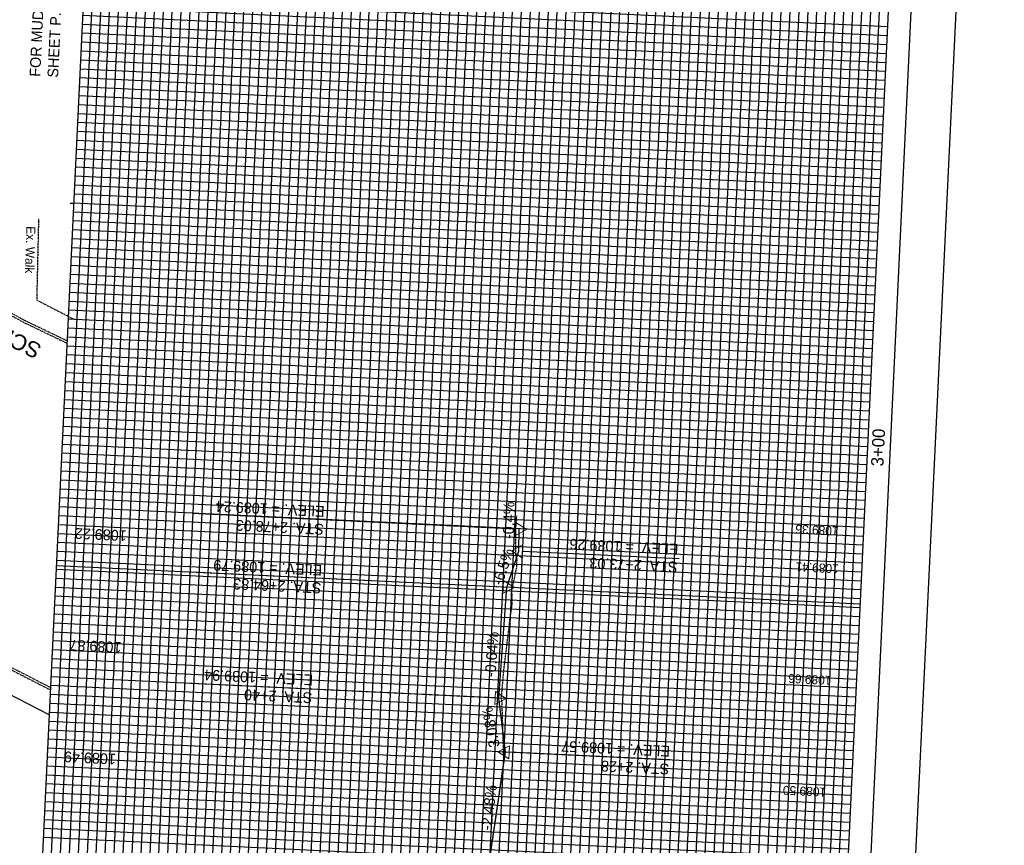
# Model space of a CAD drawing. Header units: feet. Extents: x 2247587 to 2248059, y 438959 to 439683.
# Tile 6 of 8: x 2247839 to 2248059, y 439248 to 439432. Entities that reach past the tile are written whole.
import ezdxf

# ---------------------------------------------------------------- set-up
doc = ezdxf.new("R2010")
doc.units = ezdxf.units.FT
doc.header["$MEASUREMENT"] = 0
for name, pattern in [('OhDOT_USTN1', [0.055, 0.014, -0.041]), ('OhDOT_USTN2', [0.11, 0.069, -0.041]), ('OhDOT_USTN5', [0.11, 0.055, -0.055])]:
    doc.linetypes.add(name, pattern=pattern)
for name, color, linetype in [('BD_X_Building', 231, 'Continuous'), ('DV_X_Property_Line', 7, 'Continuous'), ('GE_P_CL_Text', 7, 'Continuous'), ('GE_X_Cells', 2, 'Continuous'), ('PF_P_Grade_Line', 7, 'Continuous'), ('PF_P_Text', 7, 'Continuous'), ('PF_X_Ground_Line', 3, 'OhDOT_USTN2'), ('PV_X_Curb', 120, 'OhDOT_USTN1'), ('PV_X_Driveway', 7, 'OhDOT_USTN5'), ('PV_X_Parking_Lot', 7, 'OhDOT_USTN5'), ('PV_X_Text', 7, 'Continuous'), ('PV_X_Walk', 120, 'OhDOT_USTN5'), ('SH_Border', 7, 'Continuous'), ('SH_Data', 7, 'Continuous')]:
    doc.layers.add(name, color=color, linetype=linetype)
doc.layers.add('SH_Major_Grid_Line', color=254, linetype='Continuous', transparency=0.3)
doc.layers.add('SH_Minor_Grid_Line', color=252, linetype='Continuous', transparency=0.5)
doc.styles.add('OHDOTSymbols', font='arial.ttf')
doc.styles.add('Slanted-Normal', font='font31.shx', dxfattribs={"height": 0.14})
doc.styles.add('Straight-Normal', font='font30.shx', dxfattribs={"height": 0.14})

# ---------------------------------------------------------------- blocks, each defined once
blk = doc.blocks.new('PI')
at = {"layer": 'GE_X_Cells', "color": 2, "linetype": 'Continuous', "lineweight": 0, "flags": 128}
blk.add_lwpolyline([(-0.073, -0.042), (0.073, -0.042), (0, 0.084), (-0.073, -0.042)], dxfattribs=at)

msp = doc.modelspace()

# ---------------------------------------------------------------- linework, layer by layer
at = {"layer": 'BD_X_Building', "elevation": 2171.273}
msp.add_lwpolyline([(2247849.897, 439391.402), (2247850.667, 439391.385)], dxfattribs=at)
at = {"layer": 'DV_X_Property_Line'}
msp.add_line((2247845.209, 439277.009, 1083.62), (2247751.322, 439325.324, 1083.62), dxfattribs=at)
at = {"layer": 'PF_P_Grade_Line', "color": 7, "linetype": 'Continuous', "lineweight": -3}
msp.add_line((2247945.746, 439280.775), (2247947.565, 439305.546), dxfattribs=at)
at = {"layer": 'PF_P_Grade_Line', "color": 7, "linetype": 'Continuous', "lineweight": -3, "flags": 128}
for points in [[(2247947.565, 439305.546), (2247950.233, 439313.598), (2247950.338, 439318.529)], [(2247935.859, 439191.144), (2247937.89, 439216.076), (2247937.89, 439216.076), (2247942.42, 439235.882), (2247947.239, 439268.69)]]:
    msp.add_lwpolyline(points, dxfattribs=at)
at = {"layer": 'PF_P_Text'}
for p, q in [((2247949.495, 439318.57), (2247877.155, 439322.022)), ((2247986.05, 439311.888), (2247951.075, 439313.557)), ((2247946.722, 439305.587), (2247876.944, 439308.917)), ((2247944.904, 439280.816), (2247875.622, 439284.122)), ((2247984.005, 439266.935), (2247948.081, 439268.649))]:
    msp.add_line(p, q, dxfattribs=at)
msp.add_lwpolyline([(2247947.239, 439268.69), (2247945.746, 439280.775)], dxfattribs=at)
at = {"layer": 'PF_X_Ground_Line', "color": 3, "linetype": 'OhDOT_USTN2', "lineweight": -3, "flags": 128}
msp.add_lwpolyline([(2247929.799, 439041.263), (2247929.369, 439061.891), (2247931.746, 439079.994), (2247932.042, 439081.26), (2247932.431, 439083.746), (2247932.602, 439087.521), (2247932.874, 439091.173), (2247932.914, 439091.686), (2247932.958, 439092.199), (2247932.995, 439092.594), (2247933.072, 439092.708), (2247933.131, 439092.8), (2247933.108, 439093.221), (2247933.079, 439093.737), (2247933.05, 439094.253), (2247933.05, 439094.258), (2247932.561, 439095.511), (2247931.907, 439096.3), (2247931.856, 439096.342), (2247932.438, 439097.359), (2247932.845, 439098.058), (2247933.311, 439098.573), (2247933.001, 439100.408), (2247932.992, 439100.459), (2247932.987, 439100.895), (2247933.392, 439101.892), (2247933.131, 439103.479), (2247932.8, 439105.645), (2247932.932, 439106.565), (2247933.386, 439109.619), (2247933.505, 439110.392), (2247932.576, 439112.57), (2247932.556, 439112.735), (2247932.168, 439115.83), (2247931.776, 439118.925), (2247931.379, 439122.021), (2247931.055, 439124.52), (2247931.067, 439125.112), (2247931.113, 439128.186), (2247931.156, 439131.642), (2247931.222, 439135.305), (2247934.613, 439153.06), (2247935.447, 439163.305), (2247935.306, 439183.708), (2247935.227, 439185.565), (2247935.412, 439186.548), (2247936.171, 439203.551), (2247936.725, 439211.845), (2247936.84, 439213.369), (2247936.943, 439214.172), (2247942.683, 439237.277), (2247943.098, 439239.265), (2247943.276, 439241.735), (2247943.281, 439241.762), (2247943.332, 439242.055), (2247945.958, 439259.812), (2247945.93, 439259.971), (2247946.668, 439265.077), (2247946.896, 439266.305), (2247946.527, 439278.173), (2247946.433, 439280.415), (2247946.308, 439280.463), (2247946.847, 439286.692), (2247948.278, 439298.578), (2247948.642, 439301.038), (2247948.706, 439301.524), (2247948.751, 439302.012), (2247948.768, 439302.313), (2247948.766, 439302.5), (2247948.744, 439302.991), (2247948.742, 439303.009), (2247948.736, 439303.481), (2247948.714, 439303.971), (2247948.675, 439304.463), (2247948.64, 439304.799), (2247948.679, 439304.952), (2247948.792, 439305.436), (2247949.148, 439307.065), (2247949.489, 439308.694), (2247949.746, 439309.982), (2247949.764, 439310.327), (2247949.836, 439311.831), (2247949.792, 439311.972), (2247949.534, 439312.784), (2247949.539, 439313.63), (2247949.539, 439315.275), (2247949.531, 439316.922), (2247949.53, 439317.083), (2247949.556, 439318.566), (2247949.56, 439318.779), (2247949.778, 439321.587)], dxfattribs=at)
at = {"layer": 'PV_X_Curb'}
for points, elevation in [([(2247786.536, 439369.895), (2247794.528, 439366.046), (2247804.247, 439383.321), (2247813.187, 439379.198), (2247822.091, 439374.472), (2247830.866, 439370.054), (2247839.703, 439365.225), (2247848.622, 439360.941), (2247849.2, 439360.643)], 1088.945), ([(2247780.508, 439338.683), (2247771.41, 439320.211), (2247780.629, 439315.954), (2247807.545, 439302.073), (2247843.061, 439283.833), (2247845.477, 439282.627)], 1089.07)]:
    msp.add_lwpolyline(points, dxfattribs=dict(at, elevation=elevation))
at = {"layer": 'PV_X_Driveway', "elevation": 1088.945}
msp.add_lwpolyline([(2247786.319, 439369.444), (2247794.734, 439365.392), (2247804.456, 439382.674), (2247812.964, 439378.75), (2247821.861, 439374.027), (2247830.634, 439369.611), (2247839.474, 439364.78), (2247848.399, 439360.493), (2247849.174, 439360.094)], dxfattribs=at)
at = {"layer": 'PV_X_Parking_Lot', "elevation": 1089.07}
msp.add_lwpolyline([(2247780.957, 439338.462), (2247772.085, 439320.45), (2247780.848, 439316.404), (2247807.774, 439302.517), (2247843.287, 439284.28), (2247845.503, 439283.173)], dxfattribs=at)
at = {"layer": 'PV_X_Walk', "elevation": 1089.052}
msp.add_lwpolyline([(2247842.82, 439387.9), (2247842.404, 439369.766), (2247850.938, 439365.348)], dxfattribs=at)
at = {"layer": 'SH_Border'}
for p, q in [((2248058.795, 439661.819), (2248026.381, 438982.592)), ((2248048.33, 439652.307), (2248016.869, 438993.058))]:
    msp.add_line(p, q, dxfattribs=at)
at = {"layer": 'SH_Data', "color": 7, "linetype": 'Continuous'}
for p, q in [((2247856.105, 439505.336), (2247833.223, 439025.849)), ((2248013.019, 439017.269), (2248035.901, 439496.756))]:
    msp.add_line(p, q, dxfattribs=at)
at = {"layer": 'SH_Major_Grid_Line', "color": 254, "linetype": 'Continuous'}
for p, q in [((2247853.201, 439024.895), (2247876.083, 439504.383)), ((2247873.178, 439023.942), (2247896.06, 439503.43)), ((2247893.155, 439022.989), (2247916.037, 439502.476)), ((2247913.133, 439022.035), (2247936.015, 439501.523)), ((2247933.11, 439021.082), (2247955.992, 439500.57)), ((2247953.087, 439020.129), (2247975.969, 439499.616)), ((2247973.064, 439019.175), (2247995.945, 439498.63)), ((2247993.042, 439018.222), (2248015.924, 439497.71)), ((2248032.086, 439416.814), (2247852.29, 439425.394)), ((2248031.133, 439396.837), (2247851.337, 439405.417)), ((2248030.179, 439376.859), (2247850.384, 439385.44)), ((2248029.226, 439356.882), (2247849.43, 439365.462)), ((2248028.272, 439336.905), (2247848.477, 439345.485)), ((2248027.319, 439316.928), (2247847.524, 439325.508)), ((2248026.596, 439301.775), (2247846.801, 439310.355)), ((2248026.366, 439296.95), (2247846.57, 439305.53)), ((2248025.412, 439276.973), (2247845.617, 439285.553)), ((2248024.459, 439256.996), (2247844.664, 439265.576))]:
    msp.add_line(p, q, dxfattribs=at)
at = {"layer": 'SH_Minor_Grid_Line', "color": 252, "linetype": 'Continuous'}
for p, q in [((2247835.221, 439025.753), (2247858.103, 439505.241)), ((2247837.219, 439025.658), (2247860.101, 439505.146)), ((2247839.217, 439025.563), (2247862.099, 439505.05)), ((2247841.214, 439025.467), (2247864.096, 439504.955)), ((2247843.212, 439025.372), (2247866.094, 439504.86)), ((2247845.21, 439025.277), (2247868.092, 439504.764)), ((2247847.208, 439025.181), (2247870.09, 439504.669)), ((2247849.205, 439025.086), (2247872.087, 439504.574)), ((2247851.203, 439024.991), (2247874.085, 439504.478)), ((2247855.198, 439024.8), (2247878.08, 439504.288)), ((2247857.196, 439024.705), (2247880.078, 439504.192)), ((2247859.194, 439024.609), (2247882.076, 439504.097)), ((2247861.192, 439024.514), (2247884.074, 439504.002)), ((2247863.189, 439024.419), (2247886.071, 439503.906)), ((2247865.187, 439024.323), (2247888.069, 439503.811)), ((2247867.185, 439024.228), (2247890.067, 439503.716)), ((2247869.183, 439024.133), (2247892.065, 439503.62)), ((2247871.18, 439024.037), (2247894.062, 439503.525)), ((2247875.176, 439023.847), (2247898.058, 439503.334)), ((2247877.173, 439023.751), (2247900.055, 439503.239)), ((2247879.171, 439023.656), (2247902.053, 439503.144)), ((2247881.169, 439023.561), (2247904.051, 439503.048)), ((2247883.167, 439023.465), (2247906.049, 439502.953)), ((2247885.164, 439023.37), (2247908.046, 439502.858)), ((2247887.162, 439023.275), (2247910.044, 439502.762)), ((2247889.16, 439023.179), (2247912.042, 439502.667)), ((2247891.158, 439023.084), (2247914.04, 439502.572)), ((2247895.153, 439022.893), (2247918.035, 439502.381)), ((2247897.151, 439022.798), (2247920.033, 439502.286)), ((2247899.148, 439022.703), (2247922.03, 439502.19)), ((2247901.146, 439022.607), (2247924.028, 439502.095)), ((2247903.144, 439022.512), (2247926.026, 439502)), ((2247905.142, 439022.417), (2247928.024, 439501.904)), ((2247907.139, 439022.321), (2247930.021, 439501.809)), ((2247909.137, 439022.226), (2247932.019, 439501.714)), ((2247911.135, 439022.131), (2247934.017, 439501.618)), ((2247915.13, 439021.94), (2247938.012, 439501.428)), ((2247917.128, 439021.845), (2247940.01, 439501.332)), ((2247919.126, 439021.749), (2247942.008, 439501.237)), ((2247921.123, 439021.654), (2247944.005, 439501.142)), ((2247923.121, 439021.559), (2247946.003, 439501.046)), ((2247925.119, 439021.463), (2247948.001, 439500.951)), ((2247927.117, 439021.368), (2247949.999, 439500.856)), ((2247929.114, 439021.273), (2247951.996, 439500.76)), ((2247931.112, 439021.177), (2247953.994, 439500.665)), ((2247935.108, 439020.987), (2247957.989, 439500.474)), ((2247937.105, 439020.891), (2247959.987, 439500.379)), ((2247939.103, 439020.796), (2247961.985, 439500.284)), ((2247941.101, 439020.701), (2247963.983, 439500.188)), ((2247943.098, 439020.605), (2247965.98, 439500.093)), ((2247945.096, 439020.51), (2247967.978, 439499.998)), ((2247947.094, 439020.415), (2247969.976, 439499.902)), ((2247949.092, 439020.319), (2247971.974, 439499.807)), ((2247951.089, 439020.224), (2247973.971, 439499.712)), ((2247955.085, 439020.033), (2247977.967, 439499.521)), ((2247957.083, 439019.938), (2247979.964, 439499.426)), ((2247959.08, 439019.843), (2247981.962, 439499.33)), ((2247961.078, 439019.747), (2247983.96, 439499.235)), ((2247963.076, 439019.652), (2247985.958, 439499.14)), ((2247965.073, 439019.557), (2247987.954, 439499.011)), ((2247967.071, 439019.461), (2247989.952, 439498.916)), ((2247969.069, 439019.366), (2247991.949, 439498.82)), ((2247971.067, 439019.271), (2247993.947, 439498.725)), ((2247975.062, 439019.08), (2247997.942, 439498.534)), ((2247977.06, 439018.985), (2247999.94, 439498.439)), ((2247979.058, 439018.889), (2248001.938, 439498.344)), ((2247981.055, 439018.794), (2248003.936, 439498.248)), ((2247983.053, 439018.699), (2248005.933, 439498.153)), ((2247985.051, 439018.603), (2248007.931, 439498.058)), ((2247987.048, 439018.508), (2248009.929, 439497.962)), ((2247989.046, 439018.413), (2248011.927, 439497.867)), ((2247991.044, 439018.317), (2248013.924, 439497.772)), ((2247995.039, 439018.127), (2248017.921, 439497.614)), ((2247997.037, 439018.031), (2248019.919, 439497.519)), ((2247999.035, 439017.936), (2248021.917, 439497.424)), ((2248001.033, 439017.841), (2248023.914, 439497.328)), ((2248003.03, 439017.745), (2248025.912, 439497.233)), ((2248005.028, 439017.65), (2248027.91, 439497.138)), ((2248007.026, 439017.555), (2248029.908, 439497.042)), ((2248009.023, 439017.459), (2248031.905, 439496.947)), ((2248011.021, 439017.364), (2248033.903, 439496.852)), ((2248032.753, 439430.798), (2247852.958, 439439.378)), ((2248032.658, 439428.8), (2247852.862, 439437.38)), ((2248032.563, 439426.803), (2247852.767, 439435.383)), ((2248032.467, 439424.805), (2247852.672, 439433.385)), ((2248032.372, 439422.807), (2247852.576, 439431.387)), ((2248032.277, 439420.809), (2247852.481, 439429.39)), ((2248032.181, 439418.812), (2247852.386, 439427.392)), ((2248031.991, 439414.816), (2247852.195, 439423.396)), ((2248031.895, 439412.818), (2247852.1, 439421.399)), ((2248031.8, 439410.821), (2247852.004, 439419.401)), ((2248031.705, 439408.823), (2247851.909, 439417.403)), ((2248031.609, 439406.825), (2247851.814, 439415.405)), ((2248031.514, 439404.828), (2247851.718, 439413.408)), ((2248031.419, 439402.83), (2247851.623, 439411.41)), ((2248031.323, 439400.832), (2247851.528, 439409.412)), ((2248031.228, 439398.834), (2247851.432, 439407.415)), ((2248031.037, 439394.839), (2247851.242, 439403.419)), ((2248030.942, 439392.841), (2247851.146, 439401.421)), ((2248030.846, 439390.843), (2247851.051, 439399.424)), ((2248030.751, 439388.846), (2247850.956, 439397.426)), ((2248030.656, 439386.848), (2247850.86, 439395.428)), ((2248030.56, 439384.85), (2247850.765, 439393.43)), ((2248030.465, 439382.853), (2247850.67, 439391.433)), ((2248030.37, 439380.855), (2247850.574, 439389.435)), ((2248030.274, 439378.857), (2247850.479, 439387.437)), ((2248029.988, 439372.864), (2247850.193, 439381.444)), ((2248030.084, 439374.862), (2247850.288, 439383.442)), ((2248029.893, 439370.866), (2247850.098, 439379.446)), ((2248029.798, 439368.868), (2247850.002, 439377.449)), ((2248029.702, 439366.871), (2247849.907, 439375.451)), ((2248029.607, 439364.873), (2247849.812, 439373.453)), ((2248029.512, 439362.875), (2247849.716, 439371.455)), ((2248029.416, 439360.878), (2247849.621, 439369.458)), ((2248029.321, 439358.88), (2247849.526, 439367.46)), ((2248029.13, 439354.884), (2247849.335, 439363.465)), ((2248028.94, 439350.889), (2247849.144, 439359.469)), ((2248029.035, 439352.887), (2247849.24, 439361.467)), ((2248028.844, 439348.891), (2247849.049, 439357.471)), ((2248028.749, 439346.893), (2247848.954, 439355.474)), ((2248028.654, 439344.896), (2247848.858, 439353.476)), ((2248028.558, 439342.898), (2247848.763, 439351.478)), ((2248028.463, 439340.9), (2247848.668, 439349.48)), ((2248028.368, 439338.903), (2247848.572, 439347.483)), ((2248028.177, 439334.907), (2247848.382, 439343.487)), ((2248028.082, 439332.909), (2247848.286, 439341.49)), ((2248027.891, 439328.914), (2247848.096, 439337.494)), ((2248027.986, 439330.912), (2247848.191, 439339.492)), ((2248027.796, 439326.916), (2247848, 439335.496)), ((2248027.7, 439324.919), (2247847.905, 439333.499)), ((2248027.605, 439322.921), (2247847.81, 439331.501)), ((2248027.51, 439320.923), (2247847.714, 439329.503)), ((2248027.414, 439318.925), (2247847.619, 439327.505)), ((2248027.224, 439314.93), (2247847.428, 439323.51)), ((2248027.128, 439312.932), (2247847.333, 439321.512)), ((2248026.938, 439308.937), (2247847.142, 439317.517)), ((2248027.033, 439310.934), (2247847.238, 439319.515)), ((2248026.842, 439306.939), (2247847.047, 439315.519)), ((2248026.747, 439304.941), (2247846.952, 439313.521)), ((2248026.652, 439302.944), (2247846.856, 439311.524)), ((2248026.556, 439300.946), (2247846.761, 439309.526)), ((2248026.461, 439298.948), (2247846.666, 439307.528)), ((2248026.27, 439294.953), (2247846.475, 439303.533)), ((2248026.175, 439292.955), (2247846.38, 439301.535)), ((2248026.08, 439290.957), (2247846.284, 439299.537)), ((2248025.889, 439286.962), (2247846.094, 439295.542)), ((2248025.984, 439288.959), (2247846.189, 439297.54)), ((2248025.794, 439284.964), (2247845.998, 439293.544)), ((2248025.698, 439282.966), (2247845.903, 439291.546)), ((2248025.603, 439280.969), (2247845.808, 439289.549)), ((2248025.508, 439278.971), (2247845.712, 439287.551)), ((2248025.317, 439274.975), (2247845.522, 439283.555)), ((2248025.222, 439272.978), (2247845.426, 439281.558)), ((2248025.126, 439270.98), (2247845.331, 439279.56)), ((2248025.031, 439268.982), (2247845.236, 439277.562)), ((2248024.84, 439264.987), (2247845.045, 439273.567)), ((2248024.936, 439266.984), (2247845.14, 439275.565)), ((2248024.745, 439262.989), (2247844.95, 439271.569)), ((2248024.65, 439260.991), (2247844.854, 439269.571)), ((2248024.554, 439258.994), (2247844.759, 439267.574)), ((2248024.364, 439254.998), (2247844.568, 439263.578)), ((2248024.268, 439253), (2247844.473, 439261.58)), ((2248024.173, 439251.003), (2247844.378, 439259.583)), ((2248024.078, 439249.005), (2247844.282, 439257.585)), ((2248023.982, 439247.007), (2247844.187, 439255.587)), ((2248023.792, 439243.012), (2247843.996, 439251.592)), ((2248023.887, 439245.009), (2247844.092, 439253.59)), ((2248023.696, 439241.014), (2247843.901, 439249.594))]:
    msp.add_line(p, q, dxfattribs=at)

# ---------------------------------------------------------------- block references
at = {"layer": 'PF_P_Text', "xscale": 20, "yscale": 20, "zscale": 20}
for p, rotation in [((2247950.338, 439318.529), 267.2678230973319), ((2247950.233, 439313.598), 87.26782309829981), ((2247947.565, 439305.546), 267.2678230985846), ((2247945.746, 439280.775), 267.2678230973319), ((2247947.239, 439268.69), 87.26782309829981)]:
    msp.add_blockref('PI', p, dxfattribs=dict(at, rotation=rotation))

# ---------------------------------------------------------------- texts
at = {"layer": 'GE_P_CL_Text', "insert": (2247840.803, 439419.736), "char_height": 2.4, "width": 87.36758, "attachment_point": 1, "rotation": 87.26782, "style": 'Slanted-Normal'}
msp.add_mtext('FOR MUDBRROK ST NW PLAN AND PROFILE SEE SHEET P.9', dxfattribs=at)
at = {"layer": 'PF_P_Text', "color": 7, "linetype": 'Continuous', "lineweight": -3, "char_height": 2.4, "width": 54.00183, "attachment_point": 1, "rotation": 177.26782, "style": 'Slanted-Normal'}
for s, insert in [('STA. 2+78.03\\PELEV. = 1089.24', (2247906.558, 439317.276)), ('STA. 2+73.03\\PELEV. = 1089.26', (2247985.669, 439308.835)), ('STA. 2+64.83\\PELEV. = 1089.79', (2247905.996, 439304.158)), ('STA. 2+40\\PELEV. = 1089.94', (2247903.967, 439279.613)), ('STA. 2+28\\PELEV. = 1089.57', (2247983.788, 439263.672))]:
    msp.add_mtext(s, dxfattribs=dict(at, insert=insert))
at = {"layer": 'PF_P_Text', "color": 7, "linetype": 'Continuous', "lineweight": -3, "attachment_point": 8}
for s, insert, char_height, rotation, style in [('-0.4%', (2247949.206, 439320.485), 2.4, 88.78296, 'Slanted-Normal'), ('1089.22', (2247856.793, 439318.558), 2.4, 177.26782, 'Slanted-Normal'), ('1089.36', (2248016.955, 439319.35), 2, 177.26782, 'Straight-Normal'), ('-6.5%', (2247947.827, 439309.785), 2.4, 71.66578, 'Slanted-Normal'), ('1089.41', (2248016.997, 439310.913), 2, 177.26782, 'Straight-Normal'), ('-0.64%', (2247945.401, 439290.464), 2.4, 85.91736, 'Slanted-Normal'), ('1089.87', (2247855.611, 439293.586), 2.4, 177.26782, 'Slanted-Normal'), ('1089.66', (2248015.361, 439285.962), 2, 177.26782, 'Straight-Normal'), ('3.08%', (2247945.162, 439274.468), 2.4, 100.83356, 'Slanted-Normal'), ('1089.49', (2247854.372, 439268.617), 2.4, 177.26782, 'Slanted-Normal'), ('-2.48%', (2247944.745, 439256.167), 2.4, 83.01539, 'Slanted-Normal'), ('1089.50', (2248014.162, 439260.991), 2, 177.26782, 'Straight-Normal')]:
    msp.add_mtext(s, dxfattribs=dict(at, insert=insert, char_height=char_height, rotation=rotation, style=style))
at = {"layer": 'PV_X_Text', "insert": (2247842.115, 439386.236, 1087.653), "char_height": 2, "width": 725.59682, "attachment_point": 1, "rotation": 268.18065, "style": 'Straight-Normal'}
msp.add_mtext('Ex. Walk', dxfattribs=at)
at = {"layer": 'SH_Border', "insert": (2247823.377, 439367.941), "char_height": 3.5, "attachment_point": 5, "rotation": 153.25428, "style": 'OHDOTSymbols'}
msp.add_mtext_dynamic_manual_height_columns('SCHOOL PARKING', width=238.32752, gutter_width=20, heights=[46.234], dxfattribs=at)
at = {"layer": 'SH_Border', "color": 7, "linetype": 'Continuous', "insert": (2248029.163, 439336.862), "char_height": 2.8, "width": 19.18517, "attachment_point": 2, "rotation": 87.26782, "style": 'Slanted-Normal'}
msp.add_mtext('3+00', dxfattribs=at)

doc.saveas('drawing.dxf')
